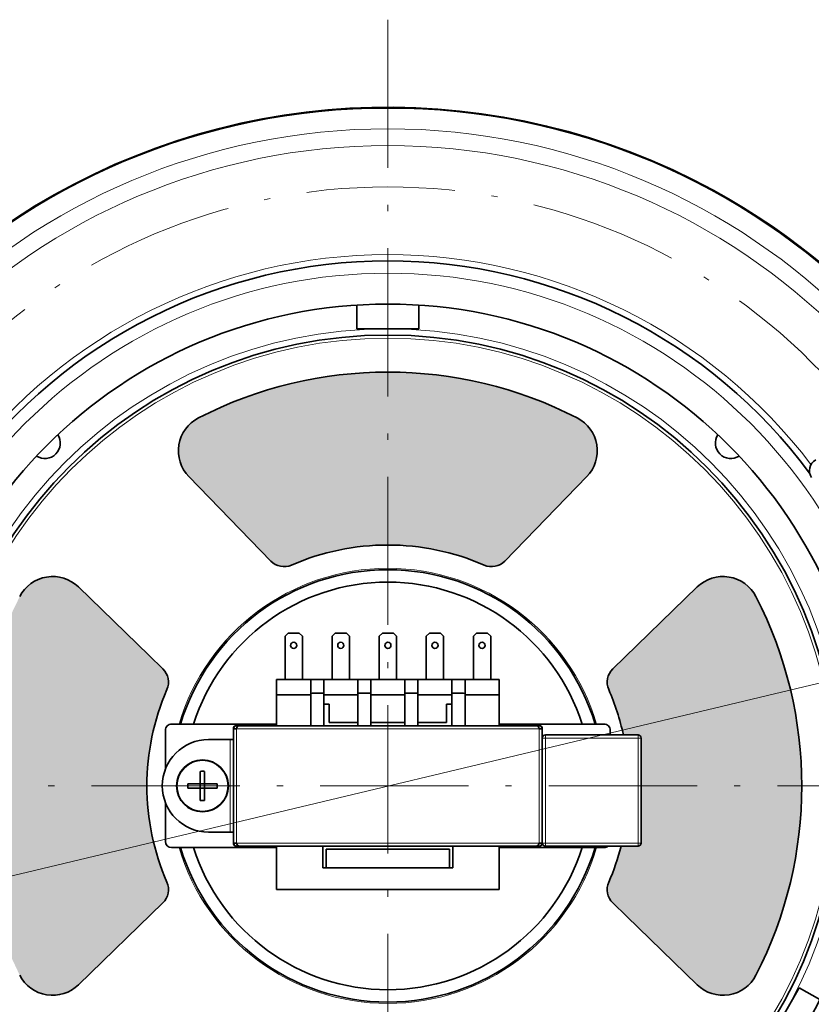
# Model space of a CAD drawing. Extents: x 0 to 354, y 0 to 250.
# Tile 3 of 10: x 54 to 118, y 57 to 137. Entities that reach past the tile are written whole.
import ezdxf

# ---------------------------------------------------------------- set-up
doc = ezdxf.new("R2010")
doc.units = 0
doc.linetypes.add('DASHDOT', pattern=[18.5, 12, -3, 0.5, -3])

msp = doc.modelspace()

# ---------------------------------------------------------------- linework, layer by layer
at = {"color": 7, "linetype": 'DASHDOT', "lineweight": 13}
for p, q in [((83.499313, 136.771408), (83.499313, 12.730095)), ((145.519974, 74.750755), (21.478657, 74.750755))]:
    msp.add_line(p, q, dxfattribs=at)
at = {"color": 7, "lineweight": 35, "ltscale": 0.048144}
msp.add_line((80.999374, 111.744812), (80.999374, 113.670555), dxfattribs=at)
at = {"color": 7, "lineweight": 35, "ltscale": 0.048143}
msp.add_line((85.999374, 113.670547), (85.999374, 111.744812), dxfattribs=at)
at = {"color": 7, "lineweight": 35, "ltscale": 0.125}
for p, q in [((85.999374, 111.744812), (80.999374, 111.744812)), ((114.292313, 54.079754), (116.792313, 58.409882))]:
    msp.add_line(p, q, dxfattribs=at)
at = {"color": 7, "lineweight": 35, "ltscale": 0.237961}
for p, q in [((74.027603, 92.948761), (67.397491, 99.778305)), ((92.971146, 92.948761), (99.601257, 99.778305)), ((65.295433, 65.273048), (58.465889, 58.642937))]:
    msp.add_line(p, q, dxfattribs=at)
at = {"color": 7, "lineweight": 35, "ltscale": 0.19913}
for p, q in [((64.180954, 85.298523), (58.465889, 90.846703)), ((102.817795, 64.191116), (108.532867, 58.642937))]:
    msp.add_line(p, q, dxfattribs=at)
at = {"color": 7, "lineweight": 35, "ltscale": 0.237962}
msp.add_line((101.703323, 84.216583), (108.532867, 90.846703), dxfattribs=at)
at = {"color": 7, "lineweight": 35, "ltscale": 0.008839}
for p, q in [((75.18438, 86.86982), (75.43438, 87.11982)), ((76.334373, 87.11982), (76.584373, 86.86982)), ((78.994377, 86.86982), (79.244377, 87.11982)), ((80.144379, 87.11982), (80.394379, 86.86982)), ((82.804375, 86.86982), (83.054375, 87.11982)), ((83.954376, 87.11982), (84.204376, 86.86982)), ((86.61438, 86.86982), (86.86438, 87.11982)), ((87.764374, 87.11982), (88.014374, 86.86982)), ((90.424377, 86.86982), (90.674377, 87.11982)), ((91.574379, 87.11982), (91.824379, 86.86982))]:
    msp.add_line(p, q, dxfattribs=at)
at = {"color": 7, "lineweight": 35, "ltscale": 0.0225}
for p, q in [((75.43438, 87.11982), (76.334373, 87.11982)), ((79.244377, 87.11982), (80.144379, 87.11982)), ((83.054375, 87.11982), (83.954376, 87.11982)), ((86.86438, 87.11982), (87.764374, 87.11982)), ((90.674377, 87.11982), (91.574379, 87.11982))]:
    msp.add_line(p, q, dxfattribs=at)
at = {"color": 7, "lineweight": 35, "ltscale": 0.0875}
for p, q in [((75.18438, 83.36982), (75.18438, 86.86982)), ((76.584373, 83.36982), (76.584373, 86.86982)), ((78.994377, 83.36982), (78.994377, 86.86982)), ((80.394379, 83.36982), (80.394379, 86.86982)), ((82.804375, 83.36982), (82.804375, 86.86982)), ((84.204376, 83.36982), (84.204376, 86.86982)), ((86.61438, 83.36982), (86.61438, 86.86982)), ((88.014374, 83.36982), (88.014374, 86.86982)), ((90.424377, 83.36982), (90.424377, 86.86982)), ((91.824379, 83.36982), (91.824379, 86.86982)), ((74.499374, 66.36982), (74.499374, 69.86982)), ((92.499374, 69.86982), (92.499374, 66.36982))]:
    msp.add_line(p, q, dxfattribs=at)
at = {"color": 7, "lineweight": 13}
for p, q in [((38.208023, 63.91523), (128.794922, 85.557396)), ((95.749374, 79.36982), (71.249374, 79.36982)), ((95.749374, 70.11982), (71.249374, 70.11982))]:
    msp.add_line(p, q, dxfattribs=at)
at = {"color": 7, "lineweight": 35, "ltscale": 0.038832}
for p, q in [((65.295433, 84.216583), (64.180954, 85.298523)), ((101.703323, 65.273048), (102.817795, 64.191116))]:
    msp.add_line(p, q, dxfattribs=at)
at = {"color": 7, "lineweight": 35, "ltscale": 0.03125}
for p, q in [((74.499374, 83.36982), (74.499374, 82.11982)), ((77.259377, 83.36982), (77.259377, 82.11982)), ((78.319374, 82.11982), (78.319374, 83.36982)), ((81.069374, 83.36982), (81.069374, 82.11982)), ((82.129379, 82.11982), (82.129379, 83.36982)), ((84.879379, 83.36982), (84.879379, 82.11982)), ((85.939377, 82.11982), (85.939377, 83.36982)), ((88.689377, 83.36982), (88.689377, 82.11982)), ((89.749374, 82.11982), (89.749374, 83.36982)), ((92.499374, 83.36982), (92.499374, 82.11982))]:
    msp.add_line(p, q, dxfattribs=at)
at = {"color": 7, "lineweight": 35, "ltscale": 0.069}
for p, q in [((74.499374, 83.36982), (77.259377, 83.36982)), ((74.499374, 82.11982), (77.259377, 82.11982))]:
    msp.add_line(p, q, dxfattribs=at)
at = {"color": 7, "lineweight": 35, "ltscale": 0.0265}
for p, q in [((77.259377, 83.36982), (78.319374, 83.36982)), ((81.069374, 83.36982), (82.129379, 83.36982)), ((84.879379, 83.36982), (85.939377, 83.36982)), ((88.689377, 83.36982), (89.749374, 83.36982)), ((81.069374, 82.24482), (82.129379, 82.24482)), ((84.879379, 82.24482), (85.939377, 82.24482))]:
    msp.add_line(p, q, dxfattribs=at)
at = {"color": 7, "lineweight": 35, "ltscale": 0.06875}
for p, q in [((78.319374, 83.36982), (81.069374, 83.36982)), ((82.129379, 83.36982), (84.879379, 83.36982)), ((85.939377, 83.36982), (88.689377, 83.36982)), ((89.749374, 83.36982), (92.499374, 83.36982)), ((78.319374, 82.11982), (81.069374, 82.11982)), ((82.129379, 82.11982), (84.879379, 82.11982)), ((85.939377, 82.11982), (88.689377, 82.11982)), ((89.749374, 82.11982), (92.499374, 82.11982)), ((82.129379, 79.86982), (84.879379, 79.86982))]:
    msp.add_line(p, q, dxfattribs=at)
at = {"color": 7, "lineweight": 35, "ltscale": 0.0625}
for p, q in [((74.499374, 79.61982), (74.499374, 82.11982)), ((77.259377, 79.61982), (77.259377, 82.11982)), ((89.749374, 79.61982), (89.749374, 82.11982)), ((92.499374, 82.11982), (92.499374, 79.61982))]:
    msp.add_line(p, q, dxfattribs=at)
at = {"color": 7, "lineweight": 35, "ltscale": 0.0205}
msp.add_line((77.499374, 82.24482), (78.319374, 82.24482), dxfattribs=at)
at = {"color": 7, "lineweight": 35, "ltscale": 0.01875}
for p, q in [((78.319374, 81.36982), (78.319374, 82.11982)), ((88.689377, 81.36982), (88.689377, 82.11982))]:
    msp.add_line(p, q, dxfattribs=at)
at = {"color": 7, "lineweight": 35, "ltscale": 0.05625}
for p, q in [((81.069374, 79.86982), (81.069374, 82.11982)), ((82.129379, 79.86982), (82.129379, 82.11982)), ((84.879379, 79.86982), (84.879379, 82.11982)), ((85.939377, 79.86982), (85.939377, 82.11982))]:
    msp.add_line(p, q, dxfattribs=at)
at = {"color": 7, "lineweight": 35, "ltscale": 0.02025}
msp.add_line((88.689377, 82.24482), (89.499374, 82.24482), dxfattribs=at)
at = {"color": 7, "lineweight": 35, "ltscale": 0.04375}
for p, q in [((78.319374, 79.61982), (78.319374, 81.36982)), ((88.689377, 79.61982), (88.689377, 81.36982)), ((68.999374, 78.49482), (70.749374, 78.49482)), ((70.749374, 70.99482), (68.999374, 70.99482)), ((78.249374, 68.11982), (78.249374, 69.86982)), ((88.749374, 68.11982), (88.749374, 69.86982))]:
    msp.add_line(p, q, dxfattribs=at)
at = {"color": 7, "lineweight": 35, "ltscale": 0.01075}
msp.add_line((78.319374, 81.36982), (78.749374, 81.36982), dxfattribs=at)
at = {"color": 7, "lineweight": 35, "ltscale": 0.0375}
for p, q in [((78.749374, 81.36982), (78.749374, 79.86982)), ((88.249374, 81.36982), (88.249374, 79.86982)), ((78.499374, 68.11982), (78.499374, 69.61982)), ((88.499374, 68.11982), (88.499374, 69.61982))]:
    msp.add_line(p, q, dxfattribs=at)
at = {"color": 7, "lineweight": 35, "ltscale": 0.011}
msp.add_line((88.249374, 81.36982), (88.689377, 81.36982), dxfattribs=at)
at = {"color": 7, "lineweight": 35, "ltscale": 0.175}
for p, q in [((65.999374, 79.74482), (72.999374, 79.74482)), ((93.999374, 79.74482), (100.999374, 79.74482)), ((65.999374, 69.74482), (72.999374, 69.74482)), ((93.999374, 69.74482), (100.999374, 69.74482))]:
    msp.add_line(p, q, dxfattribs=at)
at = {"color": 7, "lineweight": 35, "ltscale": 0.025}
for p, q in [((73.999374, 79.74482), (72.999374, 79.74482)), ((93.999374, 79.74482), (92.999374, 79.74482)), ((73.999374, 69.74482), (72.999374, 69.74482)), ((93.999374, 69.74482), (92.999374, 69.74482))]:
    msp.add_line(p, q, dxfattribs=at)
at = {"color": 7, "lineweight": 13, "ltscale": 0.003125}
for p, q in [((72.999374, 79.619835), (72.999374, 79.74482)), ((74.499374, 79.61982), (74.499374, 79.74482)), ((93.999374, 79.619835), (93.999374, 79.74482)), ((72.999374, 69.74482), (72.999374, 69.869835)), ((74.499374, 69.74482), (74.499374, 69.86982)), ((93.999374, 69.74482), (93.999374, 69.869835))]:
    msp.add_line(p, q, dxfattribs=at)
at = {"color": 7, "lineweight": 35, "ltscale": 0.003125}
for p, q in [((73.999374, 79.619835), (73.999374, 79.74482)), ((92.999374, 79.619835), (92.999374, 79.74482)), ((73.999374, 69.74482), (73.999374, 69.86982)), ((92.999374, 69.74482), (92.999374, 69.86982))]:
    msp.add_line(p, q, dxfattribs=at)
at = {"color": 7, "lineweight": 35, "ltscale": 0.0125}
for p, q in [((74.499374, 79.74482), (73.999374, 79.74482)), ((92.999374, 79.74482), (92.499374, 79.74482)), ((74.499374, 69.74482), (73.999374, 69.74482)), ((92.999374, 69.74482), (92.499374, 69.74482))]:
    msp.add_line(p, q, dxfattribs=at)
at = {"color": 7, "lineweight": 35, "ltscale": 0.058}
msp.add_line((78.749374, 79.86982), (81.069374, 79.86982), dxfattribs=at)
at = {"color": 7, "lineweight": 35, "ltscale": 0.00625}
for p, q in [((81.069374, 79.61982), (81.069374, 79.86982)), ((82.129379, 79.61982), (82.129379, 79.86982)), ((84.879379, 79.61982), (84.879379, 79.86982)), ((85.939377, 79.61982), (85.939377, 79.86982)), ((70.749374, 78.49482), (70.999374, 78.49482)), ((70.999374, 70.99482), (70.749374, 70.99482)), ((78.249374, 68.11982), (78.499374, 68.11982)), ((88.499374, 68.11982), (88.749374, 68.11982))]:
    msp.add_line(p, q, dxfattribs=at)
at = {"color": 7, "lineweight": 35, "ltscale": 0.05775}
msp.add_line((85.939377, 79.86982), (88.249374, 79.86982), dxfattribs=at)
at = {"color": 7, "lineweight": 35, "ltscale": 0.078843}
for p, q in [((65.499374, 76.09111), (65.499374, 79.24482)), ((65.499374, 70.24482), (65.499374, 73.398529))]:
    msp.add_line(p, q, dxfattribs=at)
at = {"color": 7, "lineweight": 35, "ltscale": 0.23125}
for p, q in [((70.999374, 70.11982), (70.999374, 79.36982)), ((95.999374, 79.36982), (95.999374, 70.11982))]:
    msp.add_line(p, q, dxfattribs=at)
at = {"color": 7, "lineweight": 13, "ltscale": 0.00073}
for p, q in [((71.02858, 79.36982), (70.999374, 79.36982)), ((95.970177, 79.36982), (95.999374, 79.36982)), ((71.02858, 70.11982), (70.999374, 70.11982)), ((95.999374, 70.11982), (95.970177, 70.11982))]:
    msp.add_line(p, q, dxfattribs=at)
at = {"color": 7, "lineweight": 35, "ltscale": 0.00552}
for p, q in [((71.02858, 79.36982), (71.249374, 79.36982)), ((95.749374, 79.36982), (95.970177, 79.36982)), ((71.249374, 70.11982), (71.02858, 70.11982)), ((95.970177, 70.11982), (95.749374, 70.11982))]:
    msp.add_line(p, q, dxfattribs=at)
at = {"color": 7, "lineweight": 35, "ltscale": 0.00624}
for p, q in [((71.249374, 79.61982), (71.498993, 79.61982)), ((95.749374, 79.61982), (95.499763, 79.61982))]:
    msp.add_line(p, q, dxfattribs=at)
at = {"color": 7, "lineweight": 13, "ltscale": 0.23125}
for p, q in [((71.249374, 70.11982), (71.249374, 79.36982)), ((95.749374, 79.36982), (95.749374, 70.11982))]:
    msp.add_line(p, q, dxfattribs=at)
at = {"color": 7, "lineweight": 35}
for p, q in [((95.499374, 79.61982), (71.499374, 79.61982)), ((95.499374, 69.86982), (71.499374, 69.86982))]:
    msp.add_line(p, q, dxfattribs=at)
at = {"color": 7, "lineweight": 35, "ltscale": 0.009375}
msp.add_line((101.499374, 78.869827), (101.499374, 79.24482), dxfattribs=at)
at = {"color": 7, "lineweight": 13, "ltscale": 0.1875}
for p, q in [((70.749374, 78.49482), (70.749374, 70.99482)), ((103.749374, 78.61982), (96.249374, 78.61982)), ((103.749374, 70.11982), (96.249374, 70.11982))]:
    msp.add_line(p, q, dxfattribs=at)
at = {"color": 7, "lineweight": 13, "ltscale": 0.00625}
for p, q in [((96.249374, 78.61982), (95.999374, 78.61982)), ((96.249374, 78.86982), (96.249374, 78.61982)), ((103.749374, 78.86982), (103.749374, 78.61982)), ((103.999374, 78.61982), (103.749374, 78.61982)), ((96.249374, 70.11982), (95.999374, 70.11982)), ((96.249374, 69.86982), (96.249374, 70.11982)), ((103.999374, 70.11982), (103.749374, 70.11982)), ((103.749374, 69.86982), (103.749374, 70.11982))]:
    msp.add_line(p, q, dxfattribs=at)
at = {"color": 7, "lineweight": 35, "ltscale": 0.1875}
for p, q in [((103.749374, 78.86982), (96.249374, 78.86982)), ((103.749374, 69.86982), (96.249374, 69.86982))]:
    msp.add_line(p, q, dxfattribs=at)
at = {"color": 7, "lineweight": 13, "ltscale": 0.2125}
for p, q in [((96.249374, 70.11982), (96.249374, 78.61982)), ((103.749374, 78.61982), (103.749374, 70.11982))]:
    msp.add_line(p, q, dxfattribs=at)
at = {"color": 7, "lineweight": 35, "ltscale": 0.2125}
msp.add_line((103.999374, 78.61982), (103.999374, 70.11982), dxfattribs=at)
at = {"color": 7, "lineweight": 35, "ltscale": 0.025063}
for p, q in [((68.324379, 75.922333), (68.324379, 74.919815)), ((67.321869, 74.919815), (68.324379, 74.919815)), ((67.321869, 74.569817), (68.324379, 74.569817)), ((69.676888, 74.919815), (68.674377, 74.919815)), ((68.674377, 73.567307), (68.674377, 74.569817)), ((69.676888, 74.569817), (68.674377, 74.569817))]:
    msp.add_line(p, q, dxfattribs=at)
at = {"color": 7, "lineweight": 35, "ltscale": 0.021429}
for p, q in [((68.674377, 75.922333), (68.674377, 75.065155)), ((68.324379, 74.424484), (68.324379, 73.567307))]:
    msp.add_line(p, q, dxfattribs=at)
at = {"color": 7, "lineweight": 35, "ltscale": 0.003633}
for p, q in [((68.674377, 75.065155), (68.674377, 74.919815)), ((68.324379, 74.569817), (68.324379, 74.424484))]:
    msp.add_line(p, q, dxfattribs=at)
at = {"color": 7, "lineweight": 35, "ltscale": 0.00875}
for p, q in [((68.674377, 74.919815), (68.324379, 74.919815)), ((68.324379, 74.569817), (68.324379, 74.919815)), ((68.674377, 74.569817), (68.324379, 74.569817)), ((68.674377, 74.569817), (68.674377, 74.919815))]:
    msp.add_line(p, q, dxfattribs=at)
at = {"color": 7, "lineweight": 35, "ltscale": 0.029331}
for p, q in [((71.249374, 69.86982), (72.422623, 69.86982)), ((95.749374, 69.86982), (94.576126, 69.86982))]:
    msp.add_line(p, q, dxfattribs=at)
at = {"color": 7, "lineweight": 35, "ltscale": 0.039419}
for p, q in [((72.422623, 69.86982), (73.999374, 69.86982)), ((94.576126, 69.86982), (92.999374, 69.86982))]:
    msp.add_line(p, q, dxfattribs=at)
at = {"color": 7, "lineweight": 35, "ltscale": 0.25}
for p, q in [((88.499374, 69.61982), (78.499374, 69.61982)), ((78.499374, 68.11982), (88.499374, 68.11982))]:
    msp.add_line(p, q, dxfattribs=at)
at = {"color": 7, "lineweight": 35, "ltscale": 0.45}
msp.add_line((74.499374, 66.36982), (92.499374, 66.36982), dxfattribs=at)
at = {"color": 7, "lineweight": 35, "ltscale": 0.047928}
msp.add_line((116.792313, 58.409882), (118.452576, 57.451332), dxfattribs=at)
at = {"color": 7, "lineweight": 13}
for centre, radius in [((83.499313, 74.750755), 54.922354), ((83.499313, 74.750755), 53.188133), ((83.499313, 74.750755), 51.826994), ((83.499313, 74.750755), 41.5), ((83.499374, 74.74482), 37), ((83.499374, 74.74482), 36.246217), ((68.499374, 74.74482), 2.04386)]:
    msp.add_circle(centre, radius, dxfattribs=at)
at = {"color": 7, "lineweight": 35}
for centre, radius in [((83.499313, 74.750755), 54.87059), ((83.499313, 74.750755), 39), ((83.499374, 74.74482), 36.5), ((75.884377, 86.11982), 0.25), ((79.694374, 86.11982), 0.25), ((83.504379, 86.11982), 0.25), ((87.314377, 86.11982), 0.25), ((91.124374, 86.11982), 0.25), ((68.499374, 74.74482), 2.1)]:
    msp.add_circle(centre, radius, dxfattribs=at)
at = {"color": 7, "linetype": 'DASHDOT', "lineweight": 13}
msp.add_circle((83.501472, 74.736313), 48.5, dxfattribs=at)
at = {"color": 7, "lineweight": 35}
for centre, radius, start, end in [((83.499313, 74.750755), 54.932577, 61.352113, 241.352115), ((83.499313, 74.750755), 54.932577, 241.352115, 61.352113), ((83.499313, 74.750755), 42.5, 36.561921, 143.478587), ((83.499374, 74.74482), 33.5, 62.783352, 117.216647), ((69.550011, 101.867966), 3, 117.216647, 224.151116), ((97.448746, 101.867966), 3, 315.848879, 62.783352), ((55.745438, 102.498756), 1.25, 237.240696, 32.77147), ((111.253319, 102.498756), 1.25, 147.231968, 302.755638), ((118.6157, 100.267517), 1, 119.480745, 214.625776), ((83.499374, 74.74482), 19.5, 66.435181, 113.564818), ((75.103867, 93.993591), 1.5, 224.151116, 293.564819), ((91.89489, 93.993591), 1.5, 246.435182, 315.848879), ((83.499313, 74.750755), 42.5, 156.236028, 263.514446), ((56.376228, 88.694183), 3, 45.848881, 152.783354), ((83.499374, 74.74482), 17.5, 16.601565, 163.398438), ((110.622528, 88.694183), 3, 27.216646, 134.151117), ((83.499374, 74.74482), 16.5, 17.639715, 162.36029), ((83.499313, 74.750755), 42.5, 276.111938, 23.303181), ((83.499374, 74.74482), 33.5, 332.783352, 27.216646), ((64.250603, 83.140327), 1.5, 336.43518, 45.848881), ((102.748154, 83.140327), 1.5, 134.151117, 203.564817), ((83.499374, 74.74482), 19.5, 156.435183, 203.564817), ((77.499374, 80.24482), 2, 90.000003, 96.892101), ((89.499374, 80.24482), 2, 82.819247, 90.000003), ((83.499374, 74.74482), 19.5, 12.2126, 23.56482), ((65.999374, 79.24482), 0.5, 90.000003, 180.000005), ((100.999374, 79.24482), 0.5, 360, 90.000003), ((71.249374, 79.36982), 0.25, 90.000003, 179.999995), ((71.499374, 79.36982), 0.249999, 89.999921, 180.000186), ((95.499374, 79.36982), 0.249999, 359.999788, 90.000098), ((95.749374, 79.36982), 0.25, 0, 90.000003), ((68.999374, 74.74482), 3.75, 90.000003, 269.999997), ((96.249374, 78.61982), 0.25, 90.000003, 180.000005), ((103.749374, 78.61982), 0.25, 0, 90.000003), ((68.499374, 68.334908), 7.589441, 88.678737, 91.321262), ((74.909286, 74.74482), 7.589441, 178.678732, 181.321268), ((62.089466, 74.74482), 7.589441, 358.678737, 1.321263), ((68.499374, 81.154724), 7.589441, 268.678738, 271.321263), ((65.999374, 70.24482), 0.5, 180.000005, 269.999997), ((83.499374, 74.74482), 17.5, 196.601535, 343.398465), ((83.499374, 74.74482), 16.5, 197.639683, 342.360312), ((71.249374, 70.11982), 0.25, 180.000005, 269.999997), ((71.499374, 70.11982), 0.249999, 179.999786, 270.000093), ((95.499374, 70.11982), 0.249999, 269.999916, 0.000187), ((95.749374, 70.11982), 0.25, 269.999997, 359.999574), ((96.249374, 70.11982), 0.25, 180.000005, 269.999997), ((100.999374, 70.24482), 0.5, 269.999997, 311.411598), ((83.499374, 74.74482), 19.5, 336.43518, 345.522564), ((103.749374, 70.11982), 0.25, 269.999997, 0), ((64.250603, 66.349304), 1.5, 314.151119, 23.56482), ((102.748154, 66.349304), 1.5, 156.435183, 225.848883), ((56.376228, 60.795448), 3, 207.216646, 314.151119), ((110.622528, 60.795448), 3, 225.848883, 332.783354)]:
    msp.add_arc(centre, radius, start, end, dxfattribs=at)
at = {"color": 7, "lineweight": 13}
for centre, radius, start, end in [((83.499313, 74.750755), 43, 37.214159, 142.866917), ((83.499374, 74.74482), 17.614575, 16.490512, 163.509483), ((83.499313, 74.750755), 43, 157.153063, 262.876103), ((83.499313, 74.750755), 43, 277.1418, 22.81813), ((83.499374, 74.74482), 17.614575, 196.490421, 343.509574)]:
    msp.add_arc(centre, radius, start, end, dxfattribs=at)
at = {"color": 7, "lineweight": 35}
for centre, major_axis, ratio, start_param, end_param in [((71.197601, 79.36982), (0, -0.239037), 0.707107, 3.452924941, 4.71238898), ((95.801155, 79.36982), (0, 0.239037), 0.707107, 4.71238898, 5.97185302), ((71.197601, 70.11982), (0, -0.239037), 0.707107, 4.71238898, 5.97185302), ((95.801155, 70.119812), (0, -0.239029), 0.707099, 0.311331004, 1.570815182)]:
    msp.add_ellipse(centre, major_axis=major_axis, ratio=ratio, start_param=start_param, end_param=end_param, dxfattribs=at)
at = {"color": 254, "lineweight": 5}
for points in [[(78.153061, 107.815453), (76.543961, 107.514801), (77.579285, 93.324448), (76.632339, 92.995674)], [(78.153061, 107.815453), (77.579285, 93.324448), (79.774933, 108.03714), (78.541878, 93.604118)], [(78.541878, 93.604118), (79.517563, 93.833954), (79.774933, 108.03714), (80.503777, 94.013351)], [(79.774933, 108.03714), (80.503777, 94.013351), (81.405693, 108.179329), (81.497902, 94.14183)], [(83.041451, 108.241684), (81.405693, 108.179329), (82.497314, 94.219055), (81.497902, 94.14183)], [(83.041451, 108.241684), (82.497314, 94.219055), (84.678307, 108.224068), (83.499374, 94.24482)], [(83.499374, 94.24482), (84.501442, 94.219055), (84.678307, 108.224068), (85.500854, 94.14183)], [(84.678307, 108.224068), (85.500854, 94.14183), (86.312347, 108.126511), (86.49498, 94.013351)], [(87.939667, 107.949242), (86.312347, 108.126511), (87.481186, 93.833954), (86.49498, 94.013351)], [(87.939667, 107.949242), (87.481186, 93.833954), (89.556389, 107.692696), (88.456879, 93.604118)], [(88.456879, 93.604118), (89.419464, 93.324448), (89.556389, 107.692696), (90.366409, 92.995674)], [(89.556389, 107.692696), (90.366409, 92.995674), (91.158646, 107.357483), (91.295212, 92.618683)], [(74.951462, 107.13591), (73.379379, 106.679688), (74.109726, 92.870346), (74.027603, 92.948761)], [(74.951462, 107.13591), (74.109726, 92.870346), (74.290558, 92.733223), (74.197548, 92.798355)], [(74.951462, 107.13591), (74.290558, 92.733223), (74.490005, 92.624954), (74.388229, 92.675308)], [(74.951462, 107.13591), (74.490005, 92.624954), (74.703499, 92.548012), (74.595299, 92.582436)], [(74.951462, 107.13591), (74.703499, 92.548012), (74.926163, 92.504158), (74.814003, 92.521866)], [(74.951462, 107.13591), (74.926163, 92.504158), (75.039345, 92.49498)], [(76.543961, 107.514801), (74.951462, 107.13591), (75.152893, 92.494392), (75.039345, 92.49498)], [(76.543961, 107.514801), (75.152893, 92.494392), (75.378494, 92.518951), (75.266159, 92.502396)], [(76.543961, 107.514801), (75.378494, 92.518951), (75.597816, 92.577255), (75.489265, 92.543945)], [(76.543961, 107.514801), (75.597816, 92.577255), (76.632339, 92.995674), (75.703545, 92.618683)], [(92.742615, 106.944397), (91.158646, 107.357483), (91.400932, 92.577255), (91.295212, 92.618683)], [(92.742615, 106.944397), (91.400932, 92.577255), (91.620255, 92.518951), (91.509491, 92.543945)], [(92.742615, 106.944397), (91.620255, 92.518951), (91.845863, 92.494392), (91.73259, 92.502396)], [(92.742615, 106.944397), (91.845863, 92.494392), (92.072594, 92.504158), (91.959412, 92.49498)], [(92.742615, 106.944397), (92.072594, 92.504158), (92.29525, 92.548012), (92.184753, 92.521866)], [(92.742615, 106.944397), (92.29525, 92.548012), (92.508751, 92.624954), (92.403458, 92.582436)], [(92.742615, 106.944397), (92.508751, 92.624954), (92.610519, 92.675308)], [(92.610519, 92.675308), (92.708199, 92.733223), (92.742615, 106.944397), (92.801208, 92.798355)], [(92.742615, 106.944397), (92.801208, 92.798355), (94.304512, 106.454422), (92.889023, 92.870346)], [(74.027603, 92.948761), (73.379379, 106.679688), (70.311394, 105.539734), (71.831459, 106.147202)], [(94.304512, 106.454422), (92.889023, 92.870346), (92.971146, 92.948761)], [(99.601257, 99.778305), (95.840614, 105.888741), (92.971146, 92.948761), (94.304512, 106.454422)], [(74.027603, 92.948761), (70.311394, 105.539734), (67.87677, 104.358002), (68.17794, 104.535812)], [(99.601257, 99.778305), (98.820816, 104.535812), (95.840614, 105.888741), (97.347244, 105.248695)], [(99.601257, 99.778305), (99.400406, 104.146339), (98.820816, 104.535812), (99.121979, 104.358002)], [(66.935501, 103.339142), (66.97271, 100.332542), (67.124489, 103.633423), (67.168922, 100.043022)], [(67.124489, 103.633423), (67.168922, 100.043022), (67.346443, 103.903717), (67.397491, 99.778305)], [(67.346443, 103.903717), (67.397491, 99.778305), (67.598343, 104.146347)], [(74.027603, 92.948761), (67.87677, 104.358002), (67.397491, 99.778305), (67.598343, 104.146347)], [(99.400406, 104.146339), (99.601257, 99.778305), (99.652313, 103.903717), (99.829834, 100.043022)], [(99.652313, 103.903717), (99.829834, 100.043022), (99.874268, 103.633423), (100.026047, 100.332542)], [(99.874268, 103.633423), (100.026047, 100.332542), (100.063248, 103.339142), (100.187225, 100.642929)], [(66.666214, 102.694855), (66.687561, 100.969971), (66.782051, 103.024857), (66.811523, 100.642929)], [(66.782051, 103.024857), (66.811523, 100.642929), (66.935501, 103.339142), (66.97271, 100.332542)], [(100.063248, 103.339142), (100.187225, 100.642929), (100.216705, 103.024857), (100.311188, 100.969971)], [(100.216705, 103.024857), (100.311188, 100.969971), (100.332535, 102.694855), (100.396248, 101.309212)], [(66.553177, 102.005768), (66.557503, 101.656052), (66.589577, 102.353607), (66.602501, 101.309212)], [(66.589577, 102.353607), (66.602501, 101.309212), (66.666214, 102.694855), (66.687561, 100.969971)], [(100.332535, 102.694855), (100.396248, 101.309212), (100.409172, 102.353607), (100.441254, 101.656052)], [(100.409172, 102.353607), (100.441254, 101.656052), (100.44558, 102.005768)], [(55.890587, 91.654617), (56.238426, 57.798615), (56.23843, 91.691017), (56.588146, 57.802944)], [(56.23843, 91.691017), (56.588146, 57.802944), (56.588146, 91.686691), (56.934982, 57.847942)], [(56.588146, 91.686691), (56.934982, 57.847942), (56.934982, 91.641693), (57.274223, 57.933002)], [(110.410606, 91.686691), (110.063766, 57.847942), (110.063766, 91.641693), (109.724525, 57.933002)], [(110.760323, 91.691017), (110.410606, 57.802944), (110.410606, 91.686691), (110.063766, 57.847942)], [(111.10817, 91.654617), (110.760323, 57.798615), (110.760323, 91.691017), (110.410606, 57.802944)], [(54.097851, 90.645851), (54.340477, 58.591881), (54.340477, 90.897751), (54.610767, 58.36993)], [(54.340477, 90.897751), (54.610767, 58.36993), (54.610767, 91.119705), (54.905052, 58.180943)], [(54.610767, 91.119705), (54.905052, 58.180943), (54.905052, 91.308693), (55.219337, 58.027489)], [(54.905052, 91.308693), (55.219337, 58.027489), (55.219337, 91.462143), (55.549339, 57.911659)], [(55.219337, 91.462143), (55.549339, 57.911659), (55.549339, 91.577972), (55.890587, 57.835018)], [(55.549339, 91.577972), (55.890587, 57.835018), (55.890587, 91.654617), (56.238426, 57.798615)], [(56.934982, 91.641693), (57.274223, 57.933002), (57.274223, 91.556633), (57.601265, 58.056969)], [(57.274223, 91.556633), (57.601265, 58.056969), (57.601265, 91.432663), (57.911652, 58.218147)], [(57.601265, 91.432663), (57.911652, 58.218147), (57.911652, 91.271484), (58.201172, 58.41436)], [(57.911652, 91.271484), (58.201172, 58.41436), (58.201172, 91.075272), (58.465889, 58.642937)], [(58.201172, 91.075272), (58.465889, 58.642937), (58.465889, 90.846703)], [(108.797577, 91.075272), (108.532867, 58.642937), (108.532867, 90.846703), (103.999374, 70.11982)], [(109.087097, 91.271484), (108.797577, 58.41436), (108.797577, 91.075272), (108.532867, 58.642937)], [(109.397491, 91.432671), (109.087097, 58.218147), (109.087097, 91.271484), (108.797577, 58.41436)], [(109.724525, 91.556633), (109.397491, 58.056969), (109.397491, 91.432671), (109.087097, 58.218147)], [(110.063766, 91.641693), (109.724525, 57.933002), (109.724525, 91.556633), (109.397491, 58.056969)], [(111.449417, 91.577972), (111.10817, 57.835018), (111.10817, 91.654617), (110.760323, 57.798615)], [(111.779419, 91.462143), (111.449417, 57.911659), (111.449417, 91.577972), (111.10817, 57.835018)], [(112.093704, 91.308693), (111.779419, 58.027489), (111.779419, 91.462143), (111.449417, 57.911659)], [(112.387985, 91.119705), (112.093704, 58.180943), (112.093704, 91.308693), (111.779419, 58.027489)], [(112.658279, 90.897751), (112.387985, 58.36993), (112.387985, 91.119705), (112.093704, 58.180943)], [(112.900902, 90.645851), (112.658279, 58.591881), (112.658279, 90.897751), (112.387985, 58.36993)], [(53.708378, 90.066254), (53.886192, 59.122211), (53.886192, 90.367424), (54.097851, 58.843784)], [(53.886192, 90.367424), (54.097851, 58.843784), (54.097851, 90.645851), (54.340477, 58.591881)], [(64.180954, 85.298523), (58.465889, 90.846703), (64.025139, 75.74688), (63.999374, 74.74482)], [(65.295433, 65.273048), (64.230843, 71.749214), (58.465889, 58.642937), (58.465889, 90.846703)], [(58.465889, 90.846703), (64.230843, 71.749214), (64.025139, 73.742752), (64.102364, 72.74334)], [(58.465889, 90.846703), (64.025139, 73.742752), (63.999374, 74.74482)], [(108.532867, 90.846703), (101.821373, 81.419724), (101.703323, 84.216583), (101.737312, 81.646095)], [(108.532867, 90.846703), (101.981056, 80.963951), (101.821373, 81.419724), (101.902626, 81.192337)], [(108.532867, 90.846703), (102.129395, 80.504364), (101.981056, 80.963951), (102.056648, 80.734612)], [(108.532867, 90.846703), (102.266312, 80.041237), (102.129395, 80.504364), (102.199287, 80.273224)], [(108.532867, 90.846703), (102.391724, 79.574867), (102.266312, 80.041237), (102.33046, 79.808441)], [(108.532867, 90.846703), (102.505539, 79.10553), (102.391724, 79.574867), (102.450081, 79.340553)], [(108.532867, 90.846703), (103.749374, 78.86982), (102.505539, 79.10553), (102.558083, 78.86982)], [(108.532867, 90.846703), (103.798149, 78.865013), (103.749374, 78.86982), (103.77388, 78.868614)], [(108.532867, 90.846703), (103.845047, 78.850784), (103.798149, 78.865013), (103.821945, 78.859055)], [(108.532867, 90.846703), (103.888268, 78.827682), (103.845047, 78.850784), (103.867226, 78.840294)], [(108.532867, 90.846703), (103.926155, 78.796593), (103.888268, 78.827682), (103.907974, 78.813072)], [(108.532867, 90.846703), (103.957245, 78.758713), (103.926155, 78.796593), (103.942627, 78.778412)], [(108.532867, 90.846703), (103.980347, 78.715485), (103.957245, 78.758713), (103.969856, 78.737663)], [(108.532867, 90.846703), (103.994576, 78.668587), (103.980347, 78.715485), (103.988609, 78.69239)], [(108.532867, 90.846703), (103.999374, 78.61982), (103.994576, 78.668587), (103.998169, 78.644318)], [(108.532867, 90.846703), (103.999374, 70.11982), (103.999374, 78.61982)], [(113.112564, 90.367424), (112.900902, 58.843784), (112.900902, 90.645851), (112.658279, 58.591881)], [(113.290375, 90.066254), (113.112564, 59.122211), (113.112564, 90.367424), (112.900902, 58.843784)], [(52.995499, 88.592682), (53.708378, 59.423382), (53.708378, 90.066254), (53.886192, 59.122211)], [(114.294296, 87.9328), (113.290375, 59.423382), (113.290375, 90.066254), (113.112564, 59.122211)], [(52.355453, 87.086052), (52.704456, 61.556835), (52.995499, 88.592682), (53.708378, 59.423382)], [(114.294296, 87.9328), (114.00325, 60.89695), (113.290375, 59.423382)], [(114.901764, 86.412735), (114.643295, 62.40358), (114.294296, 87.9328), (114.00325, 60.89695)], [(115.434242, 84.864815), (115.208984, 63.939682), (114.901764, 86.412735), (114.643295, 62.40358)], [(64.180954, 85.298523), (64.025139, 75.74688), (64.230843, 77.740417), (64.102364, 76.746292)], [(65.295433, 84.216583), (64.180954, 85.298523), (64.41024, 78.726631), (64.230843, 77.740417)], [(115.890472, 83.292732), (115.698952, 65.501579), (115.434242, 84.864815), (115.208984, 63.939682)], [(65.295433, 84.216583), (64.41024, 78.726631), (64.919754, 80.664909), (64.640076, 79.702316)], [(65.295433, 84.216583), (64.919754, 80.664909), (65.24852, 81.611855)], [(65.625511, 82.540649), (65.295433, 84.216583), (65.24852, 81.611855)], [(65.625511, 82.540649), (65.445839, 84.046646), (65.295433, 84.216583), (65.373856, 84.134468)], [(65.625511, 82.540649), (65.568886, 83.855965), (65.445839, 84.046646), (65.510971, 83.953636)], [(65.625511, 82.540649), (65.61924, 83.754189), (65.568886, 83.855965)], [(65.666939, 82.646378), (65.661758, 83.648895), (65.625511, 82.540649), (65.61924, 83.754189)], [(101.331818, 82.646378), (101.336998, 83.648895), (101.373238, 82.540649), (101.379517, 83.754189)], [(101.468407, 82.318718), (101.373238, 82.540649), (101.429871, 83.855965), (101.379517, 83.754189)], [(101.468407, 82.318718), (101.429871, 83.855965), (101.560814, 82.095627), (101.487778, 83.953636)], [(101.487778, 83.953636), (101.552917, 84.046646), (101.560814, 82.095627), (101.624901, 84.134468)], [(101.560814, 82.095627), (101.624901, 84.134468), (101.650452, 81.871407), (101.703323, 84.216583)], [(101.650452, 81.871407), (101.703323, 84.216583), (101.737312, 81.646095)], [(65.700241, 82.754929), (65.696182, 83.540695), (65.666939, 82.646378), (65.661758, 83.648895)], [(65.725243, 82.865692), (65.722328, 83.430191), (65.700241, 82.754929), (65.696182, 83.540695)], [(65.741791, 82.978035), (65.740036, 83.318031), (65.725243, 82.865692), (65.722328, 83.430191)], [(65.749802, 83.091301), (65.749214, 83.204849), (65.741791, 82.978035), (65.740036, 83.318031)], [(101.248955, 83.091301), (101.249542, 83.204849), (101.256958, 82.978035), (101.258713, 83.318031)], [(101.256958, 82.978035), (101.258713, 83.318031), (101.273506, 82.865692), (101.276428, 83.430191)], [(101.273506, 82.865692), (101.276428, 83.430191), (101.298508, 82.754929), (101.302567, 83.540695)], [(101.298508, 82.754929), (101.302567, 83.540695), (101.331818, 82.646378), (101.336998, 83.648895)], [(116.269363, 81.700233), (116.112038, 67.085548), (115.890472, 83.292732), (115.698952, 65.501579)], [(116.570007, 80.091133), (116.44725, 68.687805), (116.269363, 81.700233), (116.112038, 67.085548)], [(116.791695, 78.469261), (116.703796, 70.304527), (116.570007, 80.091133), (116.44725, 68.687805)], [(116.933884, 76.838501), (116.881065, 71.931854), (116.791695, 78.469261), (116.703796, 70.304527)], [(116.996246, 75.202744), (116.978622, 73.565887), (116.933884, 76.838501), (116.881065, 71.931854)], [(65.295433, 65.273048), (64.640076, 69.787315), (64.230843, 71.749214), (64.41024, 70.763)], [(65.295433, 65.273048), (65.24852, 67.877785), (64.640076, 69.787315), (64.919754, 68.82473)], [(102.817795, 64.191116), (102.172089, 69.125221), (102.279823, 69.496498), (102.226875, 69.310593)], [(102.817795, 64.191116), (102.279823, 69.496498), (102.380173, 69.869843), (102.330925, 69.682922)], [(102.817795, 64.191116), (102.380173, 69.869843), (103.749374, 69.86982)], [(108.532867, 58.642937), (102.817795, 64.191116), (103.77388, 69.871017), (103.749374, 69.86982)], [(108.532867, 58.642937), (103.77388, 69.871017), (103.821945, 69.880585), (103.798149, 69.874619)], [(108.532867, 58.642937), (103.821945, 69.880585), (103.867226, 69.899338), (103.845047, 69.888847)], [(108.532867, 58.642937), (103.867226, 69.899338), (103.907974, 69.926567), (103.888268, 69.911949)], [(108.532867, 58.642937), (103.907974, 69.926567), (103.942627, 69.96122), (103.926155, 69.943039)], [(108.532867, 58.642937), (103.942627, 69.96122), (103.969856, 70.001968), (103.957245, 69.980927)], [(108.532867, 58.642937), (103.969856, 70.001968), (103.988609, 70.047249), (103.980347, 70.024147)], [(108.532867, 58.642937), (103.988609, 70.047249), (103.998169, 70.095314), (103.994576, 70.071045)], [(108.532867, 58.642937), (103.998169, 70.095314), (103.999374, 70.11982)], [(102.817795, 64.191116), (101.934647, 68.389442), (102.057014, 68.756157), (101.996735, 68.572495)], [(102.817795, 64.191116), (102.057014, 68.756157), (102.172089, 69.125221), (102.115463, 68.940407)], [(65.625511, 66.948982), (65.24852, 67.877785), (65.373856, 65.355171), (65.295433, 65.273048)], [(101.737526, 67.844093), (101.703323, 65.273048), (101.668228, 67.663643), (101.624901, 65.355171)], [(102.817795, 64.191116), (101.703323, 65.273048), (101.805031, 68.025223), (101.737526, 67.844093)], [(102.817795, 64.191116), (101.805031, 68.025223), (101.934647, 68.389442), (101.870743, 68.207008)], [(101.449638, 67.126541), (101.379517, 65.735443), (101.373238, 66.948982), (101.336998, 65.840736)], [(101.449638, 67.126541), (101.429871, 65.633667), (101.379517, 65.735443)], [(101.524277, 67.304855), (101.487778, 65.535995), (101.449638, 67.126541), (101.429871, 65.633667)], [(101.597137, 67.483894), (101.552917, 65.442986), (101.524277, 67.304855), (101.487778, 65.535995)], [(101.668228, 67.663643), (101.624901, 65.355171), (101.597137, 67.483894), (101.552917, 65.442986)], [(65.625511, 66.948982), (65.373856, 65.355171), (65.510971, 65.535995), (65.445839, 65.442986)], [(65.625511, 66.948982), (65.510971, 65.535995), (65.568886, 65.633667)], [(65.568886, 65.633667), (65.61924, 65.735443), (65.625511, 66.948982), (65.661758, 65.840736)], [(65.625511, 66.948982), (65.661758, 65.840736), (65.666939, 66.843262), (65.696182, 65.948944)], [(65.666939, 66.843262), (65.696182, 65.948944), (65.700241, 66.734703), (65.722328, 66.059441)], [(65.700241, 66.734703), (65.722328, 66.059441), (65.725243, 66.62394), (65.740036, 66.1716)], [(65.725243, 66.62394), (65.740036, 66.1716), (65.741791, 66.511597), (65.749214, 66.284782)], [(65.741791, 66.511597), (65.749214, 66.284782), (65.749802, 66.398331)], [(101.256958, 66.511597), (101.249542, 66.284782), (101.248955, 66.398331)], [(101.273506, 66.62394), (101.258713, 66.1716), (101.256958, 66.511597), (101.249542, 66.284782)], [(101.298508, 66.734703), (101.276428, 66.059441), (101.273506, 66.62394), (101.258713, 66.1716)], [(101.331818, 66.843262), (101.302567, 65.948944), (101.298508, 66.734703), (101.276428, 66.059441)], [(101.373238, 66.948982), (101.336998, 65.840736), (101.331818, 66.843262), (101.302567, 65.948944)]]:
    msp.add_solid(points, dxfattribs=at)

doc.saveas('drawing.dxf')
